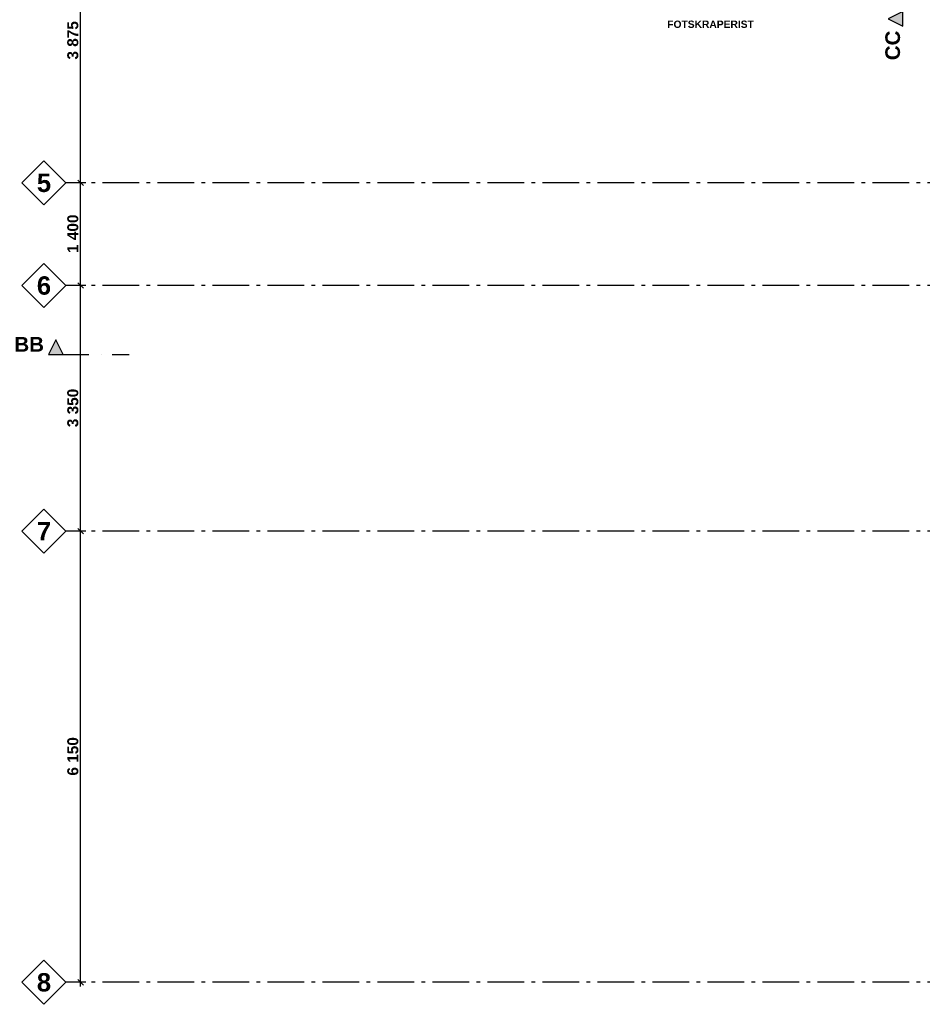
# Model space of a CAD drawing. Header units: millimetres. Extents: x 269 to 62306, y -15633 to 20300.
# Tile 1 of 90: x 269 to 12578, y -13575 to -151. Entities that reach past the tile are written whole.
import ezdxf
from ezdxf.enums import TextEntityAlignment as Align

# ---------------------------------------------------------------- set-up
doc = ezdxf.new("R2010")
doc.units = ezdxf.units.MM
doc.header["$LTSCALE"] = 0.5
doc.header["$MEASUREMENT"] = 0
for name, pattern in [('Akselinje', [1500, 1000, -200, 100, -200]), ('PLINE', [0]), ('Prikk & stiplet', [1340.555525, 705.555534, -352.777767, 0, -282.222223])]:
    doc.linetypes.add(name, pattern=pattern)
for name, color, linetype in [('712- Drenering tekst(Nye konstruksjoner)', 7, 'Continuous'), ('82-- Modullinjer(Nye konstruksjoner)', 7, 'Continuous'), ('842-M___1_100 Målsetting bygning(Nye konstruksjoner)', 7, 'Continuous'), ('852- Snittmarkør', 7, 'Continuous')]:
    doc.layers.add(name, color=color, linetype=linetype)
doc.styles.add('GENERATED_STYLE_2', font='Arial Bold.ttf')
doc.dimstyles.new('GENERATED_STYLE__2', dxfattribs={"dimtxt": 150, "dimasz": 71.25, "dimexe": 0.18, "dimexo": 0.0625, "dimgap": 0, "dimtad": 1, "dimdec": 0, "dimzin": 0, "dimdsep": 46, "dimtxsty": 'GENERATED_STYLE_2', "dimblk": 'ARROWHEAD_6', "dimblk1": 'ARROWHEAD_6', "dimblk2": 'ARROWHEAD_6', "dimcen": 0.09, "dimse1": 1, "dimse2": 1, "dimclrd": 256, "dimclre": 256, "dimclrt": 256, "dimadec": 1, "dimazin": 0, "dimtfac": 1, "dimtdec": 4, "dimtmove": 0, "dimatfit": 3, "dimfxl": 1, "dimtolj": 1, "dimtzin": 0, "dimarcsym": 0})

# ---------------------------------------------------------------- blocks, each defined once
blk = doc.blocks.new('Standard grid marker_5')
at = {"layer": '82-- Modullinjer(Nye konstruksjoner)', "linetype": 'PLINE'}
for p, q in [((54000, 300), (53700, 0)), ((54300, 0), (54000, 300)), ((53700, 0), (54000, -300)), ((54000, -300), (54300, 0))]:
    blk.add_line(p, q, dxfattribs=at)
at = {"layer": '82-- Modullinjer(Nye konstruksjoner)', "linetype": 'Akselinje'}
for p, q in [((200, 0), (53500, 0)), ((53500, 0), (53700, 0))]:
    blk.add_line(p, q, dxfattribs=at)
blk.add_point((53500, 0), dxfattribs=at)
blk.add_point((53500, 0), dxfattribs=at)
at = {"layer": '82-- Modullinjer(Nye konstruksjoner)', "style": 'GENERATED_STYLE_2'}
blk.add_attdef('AC_MarkerText_1', text='', height=250, rotation=180, dxfattribs=at).set_placement((54000, -239), align=Align.TOP_CENTER)
blk = doc.blocks.new('*D510')
at = {"layer": '842-M___1_100 Målsetting bygning(Nye konstruksjoner)', "linetype": 'PLINE'}
for p, q in [((1062, -7087), (1137, -7162)), ((1170, -7125), (1030, -7125)), ((1100, -13275), (1100, -7125)), ((1170, -13275), (1030, -13275)), ((1062, -13238), (1137, -13313)), ((1100, -13331), (1100, -13275))]:
    blk.add_line(p, q, dxfattribs=at)
at = {"layer": '842-M___1_100 Målsetting bygning(Nye konstruksjoner)', "insert": (1070, -10457), "char_height": 150, "attachment_point": 7, "rotation": 90, "style": 'GENERATED_STYLE_2'}
blk.add_mtext('\\A1;{\\pql;\\fArial|b1|i0|c0|p0;\\W1.000000;6\xa0150}', dxfattribs=at)
blk = doc.blocks.new('ARROWHEAD_6')
at = {"linetype": 'Continuous'}
for p, q in [((0, 0), (-1, 0)), ((-0.5, -0.5), (0.5, 0.5))]:
    blk.add_line(p, q, dxfattribs=at)
blk = doc.blocks.new('*D511')
at = {"layer": '842-M___1_100 Målsetting bygning(Nye konstruksjoner)', "linetype": 'PLINE'}
for p, q in [((1062, -3738), (1137, -3812)), ((1170, -3775), (1030, -3775)), ((1100, -7125), (1100, -3775)), ((1062, -7087), (1137, -7162)), ((1170, -7125), (1030, -7125))]:
    blk.add_line(p, q, dxfattribs=at)
at = {"layer": '842-M___1_100 Målsetting bygning(Nye konstruksjoner)', "insert": (1070, -5707), "char_height": 150, "attachment_point": 7, "rotation": 90, "style": 'GENERATED_STYLE_2'}
blk.add_mtext('\\A1;{\\pql;\\fArial|b1|i0|c0|p0;\\W1.000000;3\xa0350}', dxfattribs=at)
blk = doc.blocks.new('*D512')
at = {"layer": '842-M___1_100 Målsetting bygning(Nye konstruksjoner)', "linetype": 'PLINE'}
for p, q in [((1170, -2375), (1030, -2375)), ((1062, -2337), (1137, -2412)), ((1100, -3775), (1100, -2375)), ((1062, -3738), (1137, -3812)), ((1170, -3775), (1030, -3775))]:
    blk.add_line(p, q, dxfattribs=at)
at = {"layer": '842-M___1_100 Målsetting bygning(Nye konstruksjoner)', "insert": (1070, -3332), "char_height": 150, "attachment_point": 7, "rotation": 90, "style": 'GENERATED_STYLE_2'}
blk.add_mtext('\\A1;{\\pql;\\fArial|b1|i0|c0|p0;\\W1.000000;1\xa0400}', dxfattribs=at)
blk = doc.blocks.new('*D513')
at = {"layer": '842-M___1_100 Målsetting bygning(Nye konstruksjoner)', "linetype": 'PLINE'}
for p, q in [((1170, 1500), (1030, 1500)), ((1137, 1462), (1062, 1538)), ((1100, 1500), (1100, 1556)), ((1100, -2375), (1100, 1500)), ((1170, -2375), (1030, -2375)), ((1062, -2337), (1137, -2412))]:
    blk.add_line(p, q, dxfattribs=at)
at = {"layer": '842-M___1_100 Målsetting bygning(Nye konstruksjoner)', "insert": (1070, -695), "char_height": 150, "attachment_point": 7, "rotation": 90, "style": 'GENERATED_STYLE_2'}
blk.add_mtext('\\A1;{\\pql;\\fArial|b1|i0|c0|p0;\\W1.000000;3\xa0875}', dxfattribs=at)

msp = doc.modelspace()

# ---------------------------------------------------------------- hatches: boundary and pattern name
at = {"layer": '852- Snittmarkør', "linetype": 'Continuous'}
for points in [[(12313.2, -240), (12313.2, -40), (12113.2, -140)], [(660, -4717), (860, -4717), (760, -4517)]]:
    msp.add_hatch(color=256, dxfattribs=at).paths.add_polyline_path(points)

# ---------------------------------------------------------------- linework, layer by layer
at = {"layer": '852- Snittmarkør', "linetype": 'Prikk & stiplet'}
msp.add_line((860, -4717), (1760, -4717), dxfattribs=at)
at = {"layer": '852- Snittmarkør', "linetype": 'PLINE', "flags": 128}
for points in [[(12313.2, -240), (12313.2, -40), (12113.2, -140)], [(660, -4717), (860, -4717), (760, -4517)]]:
    msp.add_lwpolyline(points, close=True, dxfattribs=at)

# ---------------------------------------------------------------- block references
at = {"layer": '82-- Modullinjer(Nye konstruksjoner)', "linetype": 'PLINE'}
ref = msp.add_blockref('Standard grid marker_5', (54600, -2375), dxfattribs=dict(at, zscale=1000, rotation=180))
ref.add_attrib('AC_MarkerText_1', '5', dxfattribs={"color": 8, "height": 250, "rotation": 360, "style": 'GENERATED_STYLE_2'}).set_placement((600, -2250), align=Align.TOP_CENTER)
ref = msp.add_blockref('Standard grid marker_5', (54600, -3775), dxfattribs=dict(at, zscale=1000, rotation=180))
ref.add_attrib('AC_MarkerText_1', '6', dxfattribs={"color": 8, "height": 250, "rotation": 360, "style": 'GENERATED_STYLE_2'}).set_placement((600, -3650), align=Align.TOP_CENTER)
ref = msp.add_blockref('Standard grid marker_5', (54600, -7125), dxfattribs=dict(at, zscale=1000, rotation=180))
ref.add_attrib('AC_MarkerText_1', '7', dxfattribs={"color": 8, "height": 250, "rotation": 360, "style": 'GENERATED_STYLE_2'}).set_placement((600, -7000), align=Align.TOP_CENTER)
ref = msp.add_blockref('Standard grid marker_5', (54600, -13275), dxfattribs=dict(at, zscale=1000, rotation=180))
ref.add_attrib('AC_MarkerText_1', '8', dxfattribs={"color": 8, "height": 250, "rotation": 360, "style": 'GENERATED_STYLE_2'}).set_placement((600, -13150), align=Align.TOP_CENTER)

# ---------------------------------------------------------------- texts
at = {"layer": '712- Drenering tekst(Nye konstruksjoner)', "linetype": 'Continuous', "insert": (9690, -213.7), "char_height": 100, "attachment_point": 5, "style": 'GENERATED_STYLE_2'}
msp.add_mtext('\\A1;{\\pqc;\\fArial|b1|i0|c0|p0;\\W1.000000;FOTSKRAPERIST}', dxfattribs=at)
at = {"layer": '852- Snittmarkør', "insert": (12276.5, -300), "char_height": 200, "attachment_point": 9, "rotation": 90, "style": 'GENERATED_STYLE_2'}
msp.add_mtext('\\A1;{\\pqr;\\pt0;\\fArial|b1|i0|c0|p0;\\W1.000000;CC}', dxfattribs=at)
at = {"layer": '852- Snittmarkør', "insert": (600, -4677), "char_height": 200, "attachment_point": 9, "style": 'GENERATED_STYLE_2'}
msp.add_mtext('\\A1;{\\pqr;\\pt0;\\fArial|b1|i0|c0|p0;\\W1.000000;BB}', dxfattribs=at)

# ---------------------------------------------------------------- dimensions: what is measured, and where the dimension line sits
at = {"layer": '842-M___1_100 Målsetting bygning(Nye konstruksjoner)', "linetype": 'Continuous'}
for base, p1, p2, picture, middle in [((1100, 1500), (600, -2375), (600, 1500), '*D513', (995, -430)), ((1100, -2375), (1538, -3775), (600, -2375), '*D512', (995, -3067.5)), ((1100, -3775), (2618.7, -7125), (1538, -3775), '*D511', (995, -5442.5)), ((1100, -7125), (3022.7, -13275), (2618.7, -7125), '*D510', (995, -10192.5))]:
    dim = msp.add_linear_dim(base=base, p1=p1, p2=p2, angle=90, dimstyle='GENERATED_STYLE__2', dxfattribs=at)
    dim.commit()
    dim.dimension.update_dxf_attribs({"geometry": picture, "text_midpoint": middle, "dimtype": 160, "text_rotation": 90})

doc.saveas('drawing.dxf')
